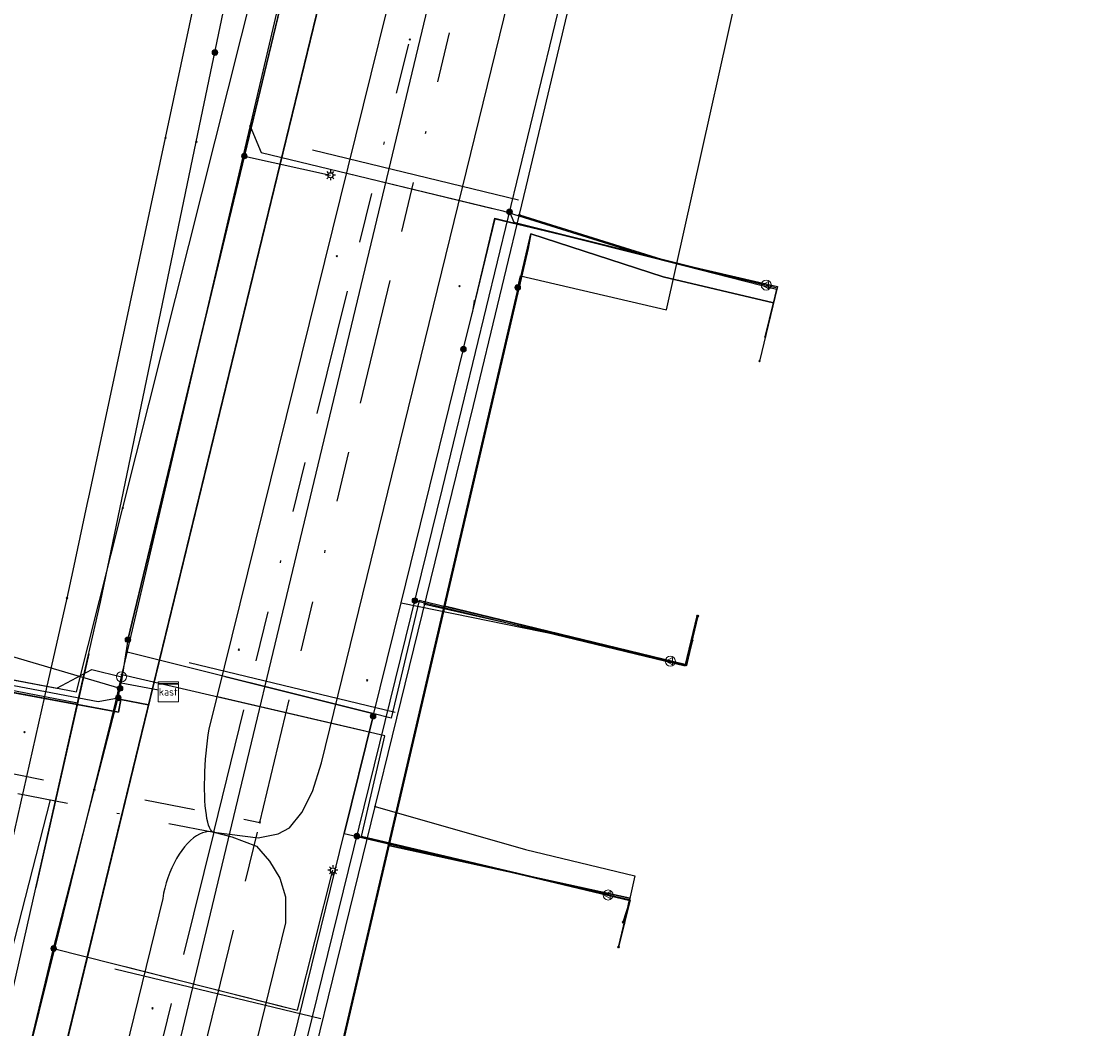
# Model space of a CAD drawing. Header units: metres. Extents: x 253430 to 254090, y 592748 to 593165.
# Tile 141 of 146: x 254009 to 254052, y 593092 to 593132. Entities that reach past the tile are written whole.
import ezdxf
from ezdxf.enums import TextEntityAlignment as Align
from ezdxf.lldxf.tags import DXFTag

# ---------------------------------------------------------------- set-up
doc = ezdxf.new("R2010")
doc.units = ezdxf.units.M
doc.linetypes.add('RI-OVERIG-SO', pattern=[17, 5, -2, 2, -2, 0, -2, 2, -2])
for name, color, linetype in [('B-WE-IE-MEUBILAIR-S', 7, 'Continuous'), ('B-WE-KL-DATA-G', 90, 'KL-DATA-SO'), ('B-WE-KL-DATA_HULPSTUK-S', 90, 'Continuous'), ('B-WE-KL-DATA_KABELBED-G', 90, 'Continuous'), ('B-WE-KL-DATA_MANTELBUIS-G', 90, 'Continuous'), ('B-WE-KL-ET_LS-G', 190, 'KL-LS-SO'), ('B-WE-KL-ET_LS_HULPSTUK-S', 190, 'Continuous'), ('B-WE-KL-ET_LS_KABELBED-G', 190, 'Continuous'), ('B-WE-KL-ET_LS_MANTELBUIS-G', 190, 'Continuous'), ('B-WE-KL-GAS_LD-G', 50, 'KL-GAS_LD-SO'), ('B-WE-KL-GAS_LD_HULPSTUK-S', 50, 'Continuous'), ('B-WE-KL-GAS_LD_MANTELBUIS-G', 50, 'Continuous'), ('B-WE-KL-OVERIG-G', 8, 'Continuous'), ('B-WE-KL-WATER-G', 170, 'KL-WATER-SO'), ('B-WE-KL-WATER_HULPSTUK-S', 170, 'Continuous'), ('B-WE-RI-VRIJVERVAL-G', 210, 'RI-OVERIG-SO'), ('B-WE-RI-VRIJVERVAL_HULPSTUK-S', 210, 'Continuous'), ('N-WE-KL-ET_LS-G', 190, 'KL-LS-SO'), ('N-WE-KL-ET_LS_HULPSTUK-S', 190, 'Continuous')]:
    doc.layers.add(name, color=color, linetype=linetype)
doc.styles.add('NLCS-ISO', font='txt')
doc.styles.get("Standard").update_dxf_attribs({"font": 'simplex.shx'})
tags = doc.linetypes.add('KL-DATA-SO', pattern='A,4,-1,[101,NLCS.SHX,S=0.5,R=0,X=0,Y=0],-1,4,-1,["D",Standard,S=1,R=0,X=-0.25,Y=-0.5],-1.5', length=12.5).pattern_tags.tags
tags[18] = DXFTag(74, 10)
tags = doc.linetypes.add('KL-GAS_LD-SO', pattern='A,4,-1,[69,NLCS.SHX,S=0.5,R=0,X=0,Y=0],-1,4,-1,["L",Standard,S=1,R=0,X=0.25,Y=-0.5],-2', length=13).pattern_tags.tags
tags[18] = DXFTag(74, 10)
tags = doc.linetypes.add('KL-LS-SO', pattern='A,4,-1,[103,NLCS.SHX,S=0.75,R=0,X=0,Y=0],-1,4,-1,["L",Standard,S=1,R=0,X=0,Y=-0.5],-2', length=13).pattern_tags.tags
tags[18] = DXFTag(74, 10)
doc.linetypes.add('KL-WATER-SO', pattern='A,7,-0.5,[168,NLCS.SHX,S=0.75,R=0,X=0.75,Y=0],-2', length=9.5)

# ---------------------------------------------------------------- blocks, each defined once
blk = doc.blocks.new('SKL-WTB_HULP_OVERIG-SO')
at = {"color": 0, "linetype": 'ByBlock', "lineweight": 18}
for points in [[(-0.14, 0.14), (0.14, -0.14)], [(0.14, 0.14), (-0.14, -0.14)]]:
    blk.add_lwpolyline(points, dxfattribs=at)
at = {"color": 0, "linetype": 'ByBlock', "lineweight": 18, "style": 'NLCS-ISO', "flags": 1}
for tag, p in [('TYPE', (1.5, 0)), ('OMSCHRIJVING', (1.5, -3)), ('LABEL', (1.5, -1.5))]:
    blk.add_attdef(tag, p, '', height=1, dxfattribs=at)
blk = doc.blocks.new('SKL-WTB_HULP_MOF-SO')
at = {"linetype": 'ByBlock', "lineweight": 18}
h = blk.add_hatch(color=0, dxfattribs=at)
h.dxf.hatch_style = 1
h.paths.add_polyline_path([(-0.5625, 0, 1), (0.5625, 0, 1)])
at = {"color": 0, "linetype": 'ByBlock', "lineweight": 18}
blk.add_circle((0, 0), 0.5625, dxfattribs=at)
at = {"color": 0, "linetype": 'ByBlock', "lineweight": 18, "style": 'NLCS-ISO', "flags": 1}
for tag, p in [('TYPE', (1.5, 0)), ('OMSCHRIJVING', (1.5, -3)), ('LABEL', (1.5, -1.5))]:
    blk.add_attdef(tag, p, '', height=1, dxfattribs=at)
blk = doc.blocks.new('SKL-WTB_HULP_VERLOOP-SO')
at = {"color": 0, "linetype": 'ByBlock', "lineweight": 18}
for points in [[(0.44, 0.72), (-0.88, 0)], [(0.44, -0.72), (-0.88, 0)], [(0.44, -0.72), (0.44, 0.72)]]:
    blk.add_lwpolyline(points, dxfattribs=at)
blk.add_circle((0, 0), 1, dxfattribs=at)
at = {"color": 0, "linetype": 'ByBlock', "lineweight": 18, "style": 'NLCS-ISO', "flags": 1}
for tag, p in [('TYPE', (1.5, 0)), ('OMSCHRIJVING', (1.5, -3)), ('LABEL', (1.5, -1.5))]:
    blk.add_attdef(tag, p, '', height=1, dxfattribs=at)
blk = doc.blocks.new('SKL-WTB_HULP_T STUK-SO')
at = {"color": 0, "linetype": 'ByBlock', "lineweight": 18}
blk.add_circle((0, 0), 1, dxfattribs=at)
at = {"color": 0, "linetype": 'ByBlock', "lineweight": -2, "style": 'NLCS-ISO'}
blk.add_text('T', height=1, dxfattribs=at).set_placement((0, 0), align=Align.MIDDLE_CENTER)
at = {"color": 0, "linetype": 'ByBlock', "lineweight": 18, "style": 'NLCS-ISO', "flags": 1}
for tag, p in [('TYPE', (1.5, 0)), ('OMSCHRIJVING', (1.5, -3)), ('LABEL', (1.5, -1.5))]:
    blk.add_attdef(tag, p, '', height=1, dxfattribs=at)
blk = doc.blocks.new('SKL-WTB_HULP_KAST-SO')
at = {"color": 0, "linetype": 'ByBlock', "lineweight": 18}
for points in [[(-2, 2), (2, 2), (2, 1.68), (-2, 1.68)], [(-2, 1.52), (2, 1.52), (2, -2), (-2, -2)]]:
    blk.add_lwpolyline(points, close=True, dxfattribs=at)
at = {"color": 0, "linetype": 'ByBlock', "lineweight": 18, "style": 'NLCS-ISO'}
blk.add_text('kast', height=1.5, dxfattribs=at).set_placement((0, 0), align=Align.MIDDLE_CENTER)
at = {"color": 0, "linetype": 'ByBlock', "lineweight": 18, "style": 'NLCS-ISO', "flags": 1}
for tag, p in [('TYPE', (2.5, 0)), ('OMSCHRIJVING', (2.5, -3)), ('LABEL', (2.5, -1.5))]:
    blk.add_attdef(tag, p, '', height=1, dxfattribs=at)
blk = doc.blocks.new('SIE-MEUBILAIR_PAAL_LICHTMAST-SO')
for points in [[(-0.62, 0), (-1, 0)], [(-0.71, 0.71), (-0.44, 0.44)], [(0, 1), (0, 0.62)], [(0.44, 0.44), (0.71, 0.71)], [(1, 0), (0.62, 0)], [(-0.71, -0.71), (-0.44, -0.44)], [(0, -0.62), (0, -1)], [(0.44, -0.44), (0.71, -0.71)]]:
    blk.add_lwpolyline(points)
blk.add_circle((0, 0), 0.5)
blk = doc.blocks.new('SRI-HULP_OVERIG-SO')
at = {"color": 0, "linetype": 'ByBlock', "lineweight": 18}
for points in [[(-0.14, 0.14), (0.14, -0.14)], [(0.14, 0.14), (-0.14, -0.14)]]:
    blk.add_lwpolyline(points, dxfattribs=at)
at = {"color": 0, "linetype": 'ByBlock', "lineweight": 18, "style": 'NLCS-ISO', "flags": 1}
for tag, p in [('TYPE', (1.5, 0)), ('OMSCHRIJVING', (1.5, -3)), ('LABEL', (1.5, -1.5))]:
    blk.add_attdef(tag, p, '', height=1, dxfattribs=at)

msp = doc.modelspace()

# ---------------------------------------------------------------- linework, layer by layer
at = {"layer": 'B-WE-KL-DATA-G'}
for points in [[(254009.776, 593087.418), (254027.322, 593159.599), (254024.265, 593160.307)], [(254009.776, 593087.418), (254027.322, 593159.599), (254024.265, 593160.307)], [(254024.265, 593160.307), (254027.322, 593159.599), (254009.776, 593087.418)], [(254063.32, 593159.985), (254062.344, 593155.101), (254061.486, 593150.146), (254061.754, 593149.636), (254053.219, 593151.066), (254052.51, 593151.204), (254038.885, 593154.569), (254026.738, 593157.195), (254009.776, 593087.418)], [(254038.432, 593119.31), (254038.758, 593120.653), (254034.377, 593121.684), (254029.139, 593123.389), (254029.031, 593122.804), (254020.816, 593087.591), (254010.415, 593090.047), (254009.776, 593087.418)], [(253949.663, 593109.665), (253950.138, 593109.562), (253951.017, 593109.399), (253952.265, 593116.141), (253959.449, 593114.811), (254002.934, 593106.251), (254012.783, 593104.427), (254012.874, 593104.919), (254013.98, 593104.714), (254009.776, 593087.418)], [(254035.544, 593107.271), (254035.308, 593106.299), (254025.722, 593108.622), (254020.816, 593087.591), (254010.415, 593090.047), (254009.776, 593087.418)], [(254009.776, 593087.418), (254010.415, 593090.047), (254020.816, 593087.591), (254023.508, 593099.13), (254033.063, 593097.051), (254032.85, 593096.074)]]:
    msp.add_lwpolyline(points, dxfattribs=at)
at = {"layer": 'B-WE-KL-DATA_KABELBED-G'}
for points in [[(254026.738, 593157.195), (254014.028, 593104.912)], [(254014.649, 593127.201), (254017.502, 593140.582)], [(254015.871, 593127.044), (254018.723, 593140.732)], [(254010.743, 593108.941), (254010.99, 593110.036), (254011.547, 593112.651), (254011.637, 593113.071), (254014.649, 593127.201)], [(254011.163, 593104.794), (254012.067, 593108.787), (254015.871, 593127.044)], [(254026.464, 593118.814), (254026.468, 593118.828), (254026.468, 593118.828), (254026.469, 593118.834), (254026.471, 593118.843), (254026.831, 593120.326), (254027.719, 593123.986), (254030.32, 593123.36), (254032.266, 593122.89), (254034.008, 593122.443), (254038.882, 593121.192), (254038.432, 593119.31)], [(254026.468, 593118.828), (254026.468, 593118.828), (254026.469, 593118.834), (254026.471, 593118.843), (254026.844, 593120.393), (254027.713, 593124.007), (254030.32, 593123.36), (254034.008, 593122.443), (254034.526, 593122.315), (254038.919, 593121.301), (254038.432, 593119.31)], [(254025.722, 593108.622), (254029.139, 593123.389)], [(254029.139, 593123.389), (254034.377, 593121.684), (254038.758, 593120.653), (254038.432, 593119.31)], [(254000, 593010.527), (254006.773, 593038.622), (254008.577, 593046.106), (254010.628, 593054.441), (254011.324, 593057.27), (254012.319, 593061.315), (254016.016, 593076.346), (254017.093, 593080.724), (254018.27, 593085.508), (254021.739, 593099.609), (254022.883, 593104.258), (254023.991, 593108.761), (254026.464, 593118.814), (254026.468, 593118.828), (254026.468, 593118.828), (254026.469, 593118.834), (254026.471, 593118.843), (254026.813, 593120.232), (254026.831, 593120.326), (254026.844, 593120.393), (254026.906, 593120.717)], [(253936.509, 593119.162), (253936.998, 593119.068), (253937.299, 593119.01), (253937.311, 593119.008), (253942.348, 593118.038), (253949.193, 593116.721), (253956.072, 593115.397), (253967.053, 593113.284), (253973.783, 593111.988), (253973.785, 593111.988), (253980.982, 593110.603), (253992.343, 593108.417), (253998.837, 593107.167), (254000, 593106.943), (254006.215, 593105.747), (254009.865, 593105.045), (254011.163, 593104.795)], [(254001.759, 593069.082), (254009.865, 593105.045), (254010.743, 593108.941)], [(254022.883, 593104.258), (254023.991, 593108.761), (254030.935, 593107.349), (254035.326, 593106.272), (254035.541, 593107.261)], [(254025.722, 593108.622), (254023.508, 593099.13)], [(254035.544, 593107.271), (254035.308, 593106.299), (254025.722, 593108.622)], [(254011.603, 593106.736), (254009.506, 593097.471)], [(254013.98, 593104.714), (254012.874, 593104.919), (254012.783, 593104.427), (254006.06, 593105.672)], [(254004.654, 593075.885), (254006.394, 593083.689), (254006.938, 593086.126), (254011.163, 593104.794)], [(254013.98, 593104.714), (254011.194, 593093.252)], [(254014.028, 593104.912), (254013.98, 593104.714)], [(254022.883, 593104.258), (254021.739, 593099.609), (254028.686, 593098.003), (254033.062, 593096.955), (254032.79, 593096.087)], [(254023.508, 593099.13), (254020.816, 593087.591)], [(254032.85, 593096.074), (254033.063, 593097.051), (254023.508, 593099.13)], [(254011.194, 593093.252), (254010.415, 593090.047)]]:
    msp.add_lwpolyline(points, dxfattribs=at)
at = {"layer": 'B-WE-KL-DATA_MANTELBUIS-G'}
for points in [[(254009.043, 593037.124), (254029.139, 593123.389)], [(254011.603, 593106.736), (254009.506, 593097.471)], [(254014.028, 593104.912), (254011.194, 593093.252)]]:
    msp.add_lwpolyline(points, dxfattribs=at)
at = {"layer": 'B-WE-KL-ET_LS-G'}
for points in [[(254022.134, 593160.324), (254025.735, 593159.54), (254013.159, 593107.296)], [(253995.429, 592988.708), (253995.864, 592990.553), (253996.067, 592991.387), (253996.075, 592992.47), (253997.323, 592998.198), (254003.255, 593022.336), (254007.751, 593040.835), (254013.422, 593064.519), (254019.631, 593088.905), (254025.629, 593113.29), (254030.43, 593133.087), (254032.454, 593141.506), (254035.089, 593152.574), (254036.178, 593155.537), (254036.83, 593156.88), (254037.161, 593157.163), (254037.716, 593157.391), (254051.703, 593154.654), (254055.161, 593153.852), (254059.64, 593152.843)], [(254013.159, 593107.296), (254021.492, 593141.915)], [(254028.617, 593121.264), (254028.728, 593121.724), (254034.52, 593120.375), (254038.364, 593137.625), (254021.731, 593141.13), (254021.825, 593141.512), (254021.492, 593141.915)], [(254017.776, 593126.476), (254021.188, 593125.715)], [(254028.29, 593124.263), (254028.463, 593123.851), (254038.898, 593121.249), (254038.199, 593118.338)], [(253914.559, 593123.344), (253927.295, 593120.925), (253952.862, 593116.26), (253953.404, 593115.967), (254011.972, 593104.844), (254012.777, 593104.989)], [(253952.862, 593116.26), (253953.404, 593115.967), (254011.972, 593104.844), (254012.777, 593104.989)], [(254024.536, 593108.845), (254035.255, 593106.26), (254035.733, 593108.244)], [(254013.159, 593107.296), (254012.892, 593105.589), (254014.367, 593105.306)], [(254013.159, 593107.296), (254012.892, 593105.589), (254014.367, 593105.306)], [(254012.777, 593104.989), (254012.892, 593105.589), (254014.367, 593105.306)], [(254012.777, 593104.989), (254012.892, 593105.589), (254014.367, 593105.306)], [(254012.777, 593104.989), (254012.892, 593105.589), (254014.367, 593105.306)], [(254012.777, 593104.989), (254012.892, 593105.589), (254014.367, 593105.306)], [(254000.599, 593054.881), (254001.573, 593059.162), (254010.212, 593095.052), (254012.777, 593104.989)], [(254003.422, 593066.843), (254010.212, 593095.052), (254012.777, 593104.989)], [(254022.239, 593099.506), (254033.069, 593096.983), (254032.618, 593095.102)], [(254010.212, 593095.052), (254019.878, 593092.597), (254021.288, 593098.149)]]:
    msp.add_lwpolyline(points, dxfattribs=at)
at = {"layer": 'B-WE-KL-ET_LS_KABELBED-G'}
for points in [[(254013.159, 593107.296), (254021.492, 593141.915)], [(254013.553, 593065.035), (254019.631, 593088.905), (254025.629, 593113.29), (254030.43, 593133.087), (254031.851, 593138.997)], [(254028.617, 593121.264), (254028.728, 593121.724), (254034.52, 593120.375), (254038.364, 593137.625), (254031.851, 593138.997)], [(253952.862, 593116.26), (253953.404, 593115.967), (254011.972, 593104.844), (254012.777, 593104.989)], [(254013.159, 593107.296), (254012.892, 593105.589)], [(254012.777, 593104.989), (254012.892, 593105.589)], [(254012.892, 593105.589), (254014.367, 593105.306)], [(254003.422, 593066.843), (254010.212, 593095.052), (254012.777, 593104.989)]]:
    msp.add_lwpolyline(points, dxfattribs=at)
at = {"layer": 'B-WE-KL-ET_LS_MANTELBUIS-G'}
msp.add_lwpolyline([(254013.044, 593094.333), (254019.388, 593092.722)], dxfattribs=at)
at = {"layer": 'B-WE-KL-GAS_LD-G'}
for points in [[(254012.9, 593105.821), (254023.962, 593153.131), (254025.35, 593158.882)], [(254018.005, 593127.655), (254018.443, 593126.623), (254028.019, 593124.303), (254033.914, 593122.463), (254038.473, 593121.359)], [(254038.473, 593121.359), (254038.899, 593121.256), (254038.199, 593118.338)], [(253952.101, 593116.387), (254010.34, 593105.367), (254011.733, 593106.111), (254012.9, 593105.821)], [(254034.667, 593106.444), (254024.714, 593108.855), (254023.595, 593104.188), (254022.818, 593104.377), (254013.128, 593106.797)], [(254034.667, 593106.444), (254035.308, 593106.288), (254035.775, 593108.234)], [(253999.983, 593052.961), (254001.377, 593059.202), (254012.494, 593104.084), (254012.682, 593104.845), (254012.9, 593105.821)], [(254032.198, 593097.171), (254028.637, 593098.025), (254022.427, 593099.485), (254023.34, 593103.482), (254012.92, 593105.907)], [(254032.198, 593097.171), (254033.046, 593096.989), (254032.603, 593095.105)]]:
    msp.add_lwpolyline(points, dxfattribs=at)
at = {"layer": 'B-WE-KL-GAS_LD_MANTELBUIS-G'}
for points in [[(254021.79, 593125.812), (254027.621, 593124.399)], [(254016.997, 593105.831), (254022.818, 593104.377)], [(254022.561, 593103.663), (254016.717, 593105.023)], [(254010.234, 593094.962), (254012.494, 593104.084)]]:
    msp.add_lwpolyline(points, dxfattribs=at)
at = {"layer": 'B-WE-KL-OVERIG-G'}
for points in [[(253988.917, 592981.701), (254031.577, 593159.608)], [(254016.561, 593099.659), (254016.516, 593099.673), (254016.472, 593099.709), (254016.431, 593099.767), (254016.392, 593099.845), (254016.356, 593099.944), (254016.323, 593100.062), (254016.294, 593100.2), (254016.268, 593100.354), (254016.246, 593100.526), (254016.228, 593100.712), (254016.214, 593100.912), (254016.205, 593101.124), (254016.2, 593101.347), (254016.199, 593101.578), (254016.202, 593101.816), (254016.21, 593102.059), (254016.223, 593102.305), (254016.239, 593102.553), (254016.259, 593102.799), (254016.284, 593103.044), (254016.312, 593103.283), (254016.343, 593103.516), (254016.378, 593103.741), (254029.856, 593158.221)], [(254016.561, 593099.659), (254018.323, 593099.435), (254019.115, 593099.59), (254019.563, 593099.835), (254020.053, 593100.439), (254020.474, 593101.275), (254020.83, 593102.406), (254034.315, 593157.449)], [(254020.474, 593126.717), (254028.642, 593124.743)], [(254015.591, 593106.396), (254023.759, 593104.421)], [(254010.072, 593100.941), (253999.768, 593060.724)], [(254016.561, 593099.659), (254016.454, 593099.68), (254016.343, 593099.683), (254016.229, 593099.668), (254016.112, 593099.635), (254015.993, 593099.584), (254015.873, 593099.517), (254015.753, 593099.432), (254015.634, 593099.331), (254015.517, 593099.215), (254015.403, 593099.085), (254015.292, 593098.94), (254015.186, 593098.784), (254015.084, 593098.616), (254014.989, 593098.438), (254014.9, 593098.251), (254014.818, 593098.057), (254014.744, 593097.857), (254014.679, 593097.653), (254014.623, 593097.446), (254014.575, 593097.237), (254014.538, 593097.029), (253987.196, 592985.475)], [(254016.561, 593099.659), (254017.282, 593099.472), (254018.257, 593099.108), (254018.776, 593098.517), (254019.18, 593097.843), (254019.408, 593097.096), (254019.403, 593096.062), (253991.726, 592983.176)], [(254012.645, 593094.249), (254020.813, 593092.275)]]:
    msp.add_lwpolyline(points, dxfattribs=at)
at = {"layer": 'B-WE-KL-WATER-G'}
for points in [[(254012.955, 593112.526), (254024.969, 593160.301)], [(254019.761, 593087.627), (254026.86, 593116.588), (254028.948, 593125.249), (254033.447, 593144.196), (254034.907, 593150.595), (254035.182, 593151.547), (254036.117, 593154.622), (254036.781, 593156.859)], [(254028.681, 593124.142), (254034.526, 593122.315), (254038.903, 593121.254), (254038.432, 593119.311)], [(253971.97, 593112.825), (253973.022, 593112.621), (253979.654, 593111.279), (254004.806, 593106.431), (254011.121, 593105.234), (254012.955, 593112.526)], [(254024.926, 593108.702), (254030.935, 593107.349), (254035.308, 593106.299), (254035.541, 593107.261)], [(254022.961, 593100.682), (254028.919, 593098.976), (254033.255, 593097.937), (254032.85, 593096.074)]]:
    msp.add_lwpolyline(points, dxfattribs=at)
at = {"layer": 'B-WE-RI-VRIJVERVAL-G'}
for points in [[(254018.39, 593100.05), (254032.856, 593160.236)], [(254016.56, 593099.66), (254024.34, 593131.1)], [(253967.43, 593110.11), (254018.39, 593100.05)], [(253968.38, 593109.18), (254016.56, 593099.66)], [(254008.04, 593057.7), (254018.39, 593100.05)], [(254016.56, 593099.66), (254006.64, 593059.61)]]:
    msp.add_lwpolyline(points, dxfattribs=at)
at = {"layer": 'N-WE-KL-ET_LS-G'}
msp.add_lwpolyline([(254012.849, 593105.366), (254006.966, 593107.088), (254006.855, 593107.128), (254006.762, 593107.18), (254006.687, 593107.242), (254006.63, 593107.316), (254006.591, 593107.4), (254006.569, 593107.495), (254006.566, 593107.602), (254006.581, 593107.719), (254008.28, 593116.557), (254008.293, 593116.784), (254008.236, 593116.973), (254008.109, 593117.124), (254007.912, 593117.237), (254007.421, 593117.436), (254006.951, 593117.603), (254006.468, 593117.725), (254005.978, 593117.826)], dxfattribs=at)

# ---------------------------------------------------------------- block references
at = {"layer": 'B-WE-IE-MEUBILAIR-S', "xscale": 0.2, "yscale": 0.2, "zscale": 0.2}
for p in [(254021.188, 593125.715), (254021.288, 593098.149)]:
    msp.add_blockref('SIE-MEUBILAIR_PAAL_LICHTMAST-SO', p, dxfattribs=at)
at = {"layer": 'B-WE-KL-DATA_HULPSTUK-S', "xscale": 0.2, "yscale": 0.2, "zscale": 0.2}
for name, p in [('SKL-WTB_HULP_MOF-SO', (254016.608, 593130.58)), ('SKL-WTB_HULP_OVERIG-SO', (254014.649, 593127.201)), ('SKL-WTB_HULP_OVERIG-SO', (254014.649, 593127.201)), ('SKL-WTB_HULP_OVERIG-SO', (254015.871, 593127.044)), ('SKL-WTB_HULP_OVERIG-SO', (254015.871, 593127.044)), ('SKL-WTB_HULP_OVERIG-SO', (254026.906, 593120.717)), ('SKL-WTB_HULP_OVERIG-SO', (254038.433, 593119.31)), ('SKL-WTB_HULP_OVERIG-SO', (254038.433, 593119.31)), ('SKL-WTB_HULP_MOF-SO', (254026.464, 593118.814)), ('SKL-WTB_HULP_MOF-SO', (254026.464, 593118.814)), ('SKL-WTB_HULP_OVERIG-SO', (254026.464, 593118.815)), ('SKL-WTB_HULP_OVERIG-SO', (254026.468, 593118.828)), ('SKL-WTB_HULP_OVERIG-SO', (254010.743, 593108.941)), ('SKL-WTB_HULP_OVERIG-SO', (254010.743, 593108.941)), ('SKL-WTB_HULP_OVERIG-SO', (254035.541, 593107.261)), ('SKL-WTB_HULP_OVERIG-SO', (254011.163, 593104.795)), ('SKL-WTB_HULP_OVERIG-SO', (254011.163, 593104.794)), ('SKL-WTB_HULP_OVERIG-SO', (254011.163, 593104.794)), ('SKL-WTB_HULP_MOF-SO', (254022.883, 593104.258)), ('SKL-WTB_HULP_OVERIG-SO', (254022.883, 593104.258)), ('SKL-WTB_HULP_OVERIG-SO', (254022.883, 593104.258)), ('SKL-WTB_HULP_OVERIG-SO', (254032.79, 593096.087))]:
    msp.add_blockref(name, p, dxfattribs=at)
at = {"layer": 'B-WE-KL-ET_LS_HULPSTUK-S', "xscale": 0.2, "yscale": 0.2, "zscale": 0.2}
for name, p in [('SKL-WTB_HULP_MOF-SO', (254017.776, 593126.476)), ('SKL-WTB_HULP_MOF-SO', (254028.29, 593124.263)), ('SKL-WTB_HULP_MOF-SO', (254028.617, 593121.264)), ('SKL-WTB_HULP_OVERIG-SO', (254038.199, 593118.338)), ('SKL-WTB_HULP_MOF-SO', (254024.536, 593108.845)), ('SKL-WTB_HULP_OVERIG-SO', (254035.733, 593108.244)), ('SKL-WTB_HULP_MOF-SO', (254013.159, 593107.296)), ('SKL-WTB_HULP_MOF-SO', (254013.159, 593107.296)), ('SKL-WTB_HULP_KAST-SO', (254014.759, 593105.228)), ('SKL-WTB_HULP_MOF-SO', (254012.777, 593104.989)), ('SKL-WTB_HULP_MOF-SO', (254012.777, 593104.989)), ('SKL-WTB_HULP_MOF-SO', (254012.777, 593104.989)), ('SKL-WTB_HULP_MOF-SO', (254012.777, 593104.989)), ('SKL-WTB_HULP_MOF-SO', (254022.239, 593099.506)), ('SKL-WTB_HULP_MOF-SO', (254010.212, 593095.052)), ('SKL-WTB_HULP_OVERIG-SO', (254032.618, 593095.102))]:
    msp.add_blockref(name, p, dxfattribs=at)
at = {"layer": 'B-WE-KL-GAS_LD_HULPSTUK-S', "xscale": 0.2, "yscale": 0.2, "zscale": 0.2}
for name, p in [('SKL-WTB_HULP_OVERIG-SO', (254018.005, 593127.655)), ('SKL-WTB_HULP_VERLOOP-SO', (254038.473, 593121.359)), ('SKL-WTB_HULP_OVERIG-SO', (254038.199, 593118.338)), ('SKL-WTB_HULP_OVERIG-SO', (254035.775, 593108.234)), ('SKL-WTB_HULP_OVERIG-SO', (254013.128, 593106.797)), ('SKL-WTB_HULP_VERLOOP-SO', (254034.667, 593106.444)), ('SKL-WTB_HULP_T STUK-SO', (254012.9, 593105.821)), ('SKL-WTB_HULP_OVERIG-SO', (254012.92, 593105.907)), ('SKL-WTB_HULP_VERLOOP-SO', (254032.198, 593097.171)), ('SKL-WTB_HULP_OVERIG-SO', (254032.603, 593095.105))]:
    msp.add_blockref(name, p, dxfattribs=at)
at = {"layer": 'B-WE-KL-WATER_HULPSTUK-S', "xscale": 0.2, "yscale": 0.2, "zscale": 0.2}
for p in [(254028.681, 593124.142), (254038.432, 593119.311), (254012.955, 593112.526), (254024.926, 593108.702), (254035.541, 593107.261), (254022.961, 593100.682), (254032.85, 593096.074)]:
    msp.add_blockref('SKL-WTB_HULP_OVERIG-SO', p, dxfattribs=at)
at = {"layer": 'B-WE-RI-VRIJVERVAL_HULPSTUK-S', "xscale": 0.2, "yscale": 0.2, "zscale": 0.2}
for p in [(254024.335, 593131.095), (254021.44, 593122.509), (254026.308, 593121.316), (254017.552, 593106.901), (254022.641, 593105.684), (254009.056, 593103.629), (254018.387, 593100.051), (254016.561, 593099.659), (254014.138, 593092.675)]:
    msp.add_blockref('SRI-HULP_OVERIG-SO', p, dxfattribs=at)
at = {"layer": 'N-WE-KL-ET_LS_HULPSTUK-S', "xscale": 0.2, "yscale": 0.2, "zscale": 0.2}
msp.add_blockref('SKL-WTB_HULP_MOF-SO', (254012.849, 593105.366), dxfattribs=at)

doc.saveas('drawing.dxf')
